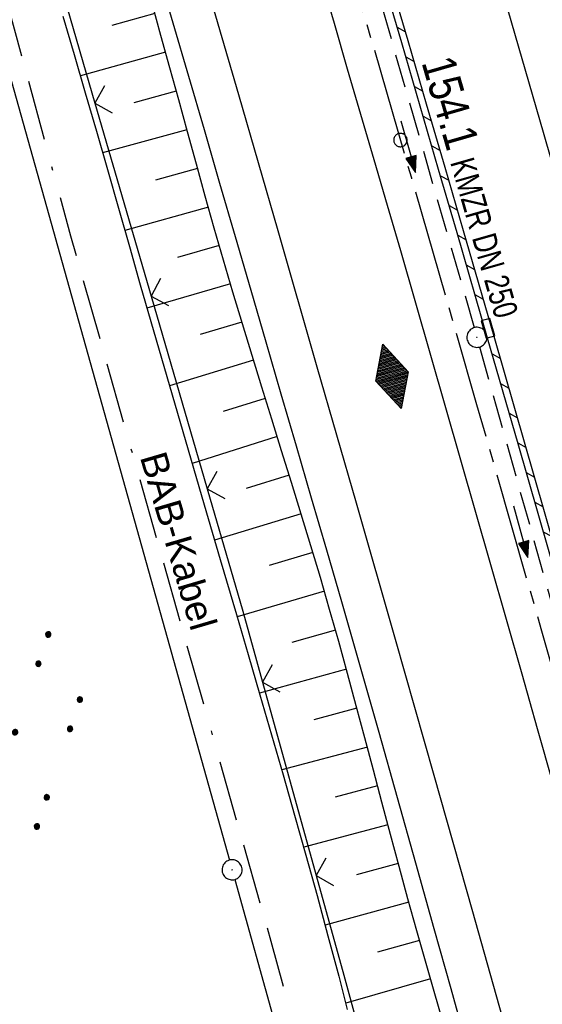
# Model space of a CAD drawing. Extents: x 510526 to 513920, y 467229 to 478797.
# Tile 94 of 256: x 510986 to 511025, y 471309 to 471383. Entities that reach past the tile are written whole.
import ezdxf
from ezdxf.enums import TextEntityAlignment as Align

# ---------------------------------------------------------------- set-up
doc = ezdxf.new("R2010")
doc.units = 0
doc.header["$LTSCALE"] = 10
doc.header["$MEASUREMENT"] = 0
for name, pattern in [('ACAD_ISO16W100', [73, 15, -6.5, 15, -6.5, 15, -7, 1, -7]), ('ACHSE', [5.5, 4, -0.5, 0.5, -0.5]), ('LT00', [0]), ('STRICHLINIE2', [0.375, 0.25, -0.125])]:
    doc.linetypes.add(name, pattern=pattern)
doc.layers.get('0').update_dxf_attribs({"linetype": 'LT00'})
for name, color, linetype in [('-AX-020', 250, 'ACHSE'), ('-Halt-Pfeil', 4, 'LT00'), ('-Haltung', 182, 'STRICHLINIE2'), ('-Haltungsbeschriftung', 182, 'LT00'), ('-HTP-20W', 11, 'LT00'), ('-ST-20-1', 250, 'LT00'), ('BAB-KABEL', 220, 'ACAD_ISO16W100'), ('BAB-KABEL_TEXT', 221, 'Continuous'), ('DFK_AB_L', 21, 'LT00'), ('DFK_AB_P', 7, 'LT00'), ('DFK_NUTZUNG', 250, 'LT00'), ('V95_AFBR_BAB', 250, 'LT00'), ('V95_BOESCH', 250, 'LT00'), ('V95_BORDRINNE', 182, 'LT00'), ('V95_BOSCHUNG', 250, 'LT00'), ('V95_KA_PRUF', 182, 'LT00'), ('V95_LD_MARK', 250, 'LT00'), ('V95_RINNE', 182, 'LT00'), ('V95_SINKK', 182, 'LT00'), ('V95_ZAUN', 40, 'LT00')]:
    doc.layers.add(name, color=color, linetype=linetype)
doc.styles.add('Beschrift', font='ARIAL.TTF')
doc.styles.add('Haltungsbeschriftung', font='ARIAL.TTF', dxfattribs={"width": 0.75})

# ---------------------------------------------------------------- blocks, each defined once
blk = doc.blocks.new('SYMB0003')
at = {"color": 0, "linetype": 'ByBlock'}
for p, q in [((-0.015712, 0), (0.010166, 0.012015)), ((0, -0.021257), (-0.015712, 0)), ((0.010166, 0.012015), (0, -0.021257))]:
    blk.add_line(p, q, dxfattribs=at)
for points in [[(-0.031395, 0.499013), (-0.093691, 0.491144), (-0.154509, 0.475528), (-0.21289, 0.452414), (-0.267913, 0.422164), (-0.318712, 0.385257), (-0.364484, 0.342274), (-0.404509, 0.293893), (-0.438154, 0.240877), (-0.464888, 0.184062), (-0.484292, 0.124345), (-0.496058, 0.062667), (-0.5, 0)], [(0.5, 0), (0.496057, 0.062667), (0.484292, 0.124345), (0.464888, 0.184062), (0.438153, 0.240877), (0.404509, 0.293893), (0.364484, 0.342274), (0.318712, 0.385257), (0.267913, 0.422164), (0.21289, 0.452414), (0.154509, 0.475528), (0.093691, 0.491144), (0.031395, 0.499013), (-0.031395, 0.499013)], [(-0.5, 0), (-0.496058, -0.062667), (-0.484292, -0.124345), (-0.464888, -0.184062), (-0.438154, -0.240877), (-0.404509, -0.293893), (-0.364485, -0.342274), (-0.318712, -0.385257), (-0.267914, -0.422164), (-0.21289, -0.452414), (-0.154509, -0.475529), (-0.093691, -0.491144), (-0.031395, -0.499014), (0.031395, -0.499014)], [(0.031395, -0.499014), (0.093691, -0.491144), (0.154509, -0.475529), (0.21289, -0.452414), (0.267914, -0.422164), (0.318712, -0.385257), (0.364485, -0.342274), (0.404509, -0.293893), (0.438154, -0.240877), (0.464889, -0.184062), (0.484292, -0.124345), (0.496058, -0.062667), (0.5, 0)]]:
    blk.add_lwpolyline(points, dxfattribs=at)
blk = doc.blocks.new('SYMB0002')
at = {"color": 0, "linetype": 'ByBlock'}
for points in [[(-0.031395, 0.499013), (-0.093691, 0.491144), (-0.154509, 0.475528), (-0.21289, 0.452414), (-0.267913, 0.422164), (-0.318712, 0.385257), (-0.364484, 0.342274), (-0.404509, 0.293893), (-0.438154, 0.240877), (-0.464888, 0.184062), (-0.484292, 0.124345), (-0.496058, 0.062667), (-0.5, 0)], [(-0.5, 0), (-0.496058, -0.062667), (-0.484292, -0.124345), (-0.464888, -0.184062), (-0.438154, -0.240877), (-0.404509, -0.293893), (-0.364485, -0.342274), (-0.318712, -0.385257), (-0.267914, -0.422164), (-0.21289, -0.452414), (-0.154509, -0.475529), (-0.093691, -0.491144), (-0.031395, -0.499014), (0.031395, -0.499014)], [(0.5, 0), (0.496057, 0.062667), (0.484292, 0.124345), (0.464888, 0.184062), (0.438153, 0.240877), (0.404509, 0.293893), (0.364484, 0.342274), (0.318712, 0.385257), (0.267913, 0.422164), (0.21289, 0.452414), (0.154509, 0.475528), (0.093691, 0.491144), (0.031395, 0.499013), (-0.031395, 0.499013)], [(0.031395, -0.499014), (0.093691, -0.491144), (0.154509, -0.475529), (0.21289, -0.452414), (0.267914, -0.422164), (0.318712, -0.385257), (0.364485, -0.342274), (0.404509, -0.293893), (0.438154, -0.240877), (0.464889, -0.184062), (0.484292, -0.124345), (0.496058, -0.062667), (0.5, 0)]]:
    blk.add_lwpolyline(points, dxfattribs=at)
blk = doc.blocks.new('SYMB0652')
at = {"color": 0, "linetype": 'ByBlock'}
blk.add_lwpolyline([(-0.15, -0.075), (0.15, -0.075), (0.15, 0.075), (-0.15, 0.075), (-0.15, -0.075)], dxfattribs=at)
blk = doc.blocks.new('SYMB0024')
at = {"color": 0, "linetype": 'ByBlock'}
for p, q in [((-0.5, 0.5), (0, 0)), ((0, 0), (0.5, 0.5))]:
    blk.add_line(p, q, dxfattribs=at)
blk = doc.blocks.new('SYMB7110')
at = {"color": 0, "linetype": 'ByBlock'}
for p, q in [((-0.515, 0.392919), (-0.515, 0.367081)), ((-0.51, 0.362895), (-0.51, 0.397105)), ((-0.505, 0.399164), (-0.505, 0.360836)), ((-0.5, 0.360204), (-0.5, 0.399796)), ((-0.495, 0.399164), (-0.495, 0.360836)), ((-0.49, 0.362895), (-0.49, 0.397105)), ((-0.485, 0.392919), (-0.485, 0.367081)), ((-0.48, 0.379874), (-0.48, 0.380145)), ((-0.285, 0.392919), (-0.285, 0.367081)), ((-0.28, 0.362895), (-0.28, 0.397105)), ((-0.275, 0.399164), (-0.275, 0.360836)), ((-0.27, 0.360204), (-0.27, 0.399796)), ((-0.265, 0.399164), (-0.265, 0.360836)), ((-0.26, 0.362895), (-0.26, 0.397105)), ((-0.255, 0.392919), (-0.255, 0.367081)), ((-0.25, 0.379874), (-0.25, 0.380146)), ((0.255, 0.392919), (0.255, 0.367081)), ((0.26, 0.362895), (0.26, 0.397105)), ((0.265, 0.399164), (0.265, 0.360836)), ((0.27, 0.360204), (0.27, 0.399796)), ((0.275, 0.399164), (0.275, 0.360836)), ((0.28, 0.362895), (0.28, 0.397105)), ((0.285, 0.392919), (0.285, 0.367081)), ((0.29, 0.379874), (0.29, 0.380145)), ((0.485, 0.392919), (0.485, 0.367081)), ((0.49, 0.362895), (0.49, 0.397105)), ((0.495, 0.399164), (0.495, 0.360836)), ((0.5, 0.360204), (0.5, 0.399796)), ((0.505, 0.399164), (0.505, 0.360836)), ((0.51, 0.362895), (0.51, 0.397105)), ((0.515, 0.392919), (0.515, 0.367081)), ((0.52, 0.379874), (0.52, 0.380146)), ((-0.9, 0.012919), (-0.9, -0.012919)), ((-0.895, -0.017106), (-0.895, 0.017105)), ((-0.89, 0.019164), (-0.89, -0.019164)), ((-0.885, -0.019797), (-0.885, 0.019796)), ((-0.88, 0.019164), (-0.88, -0.019164)), ((-0.875, -0.017106), (-0.875, 0.017105)), ((-0.87, 0.012919), (-0.87, -0.012919)), ((-0.865, -0.000126), (-0.865, 0.000145)), ((-0.67, 0.012919), (-0.67, -0.012919)), ((-0.665, -0.017106), (-0.665, 0.017105)), ((-0.66, 0.019164), (-0.66, -0.019164)), ((-0.655, -0.019797), (-0.655, 0.019796)), ((-0.65, 0.019164), (-0.65, -0.019164)), ((-0.645, -0.017106), (-0.645, 0.017105)), ((-0.64, 0.012919), (-0.64, -0.012919)), ((-0.635, -0.000126), (-0.635, 0.000145)), ((-0.13, 0.012919), (-0.13, -0.012919)), ((-0.125, -0.017105), (-0.125, 0.017105)), ((-0.12, 0.019164), (-0.12, -0.019164)), ((-0.115, -0.019796), (-0.115, 0.019796)), ((-0.11, 0.019164), (-0.11, -0.019164)), ((-0.105, -0.017105), (-0.105, 0.017105)), ((-0.1, 0.012919), (-0.1, -0.012919)), ((-0.095, -0.000126), (-0.095, 0.000146)), ((0.1, 0.012919), (0.1, -0.012919)), ((0.105, -0.017105), (0.105, 0.017105)), ((0.11, 0.019164), (0.11, -0.019164)), ((0.115, -0.019796), (0.115, 0.019796)), ((0.12, 0.019164), (0.12, -0.019164)), ((0.125, -0.017105), (0.125, 0.017105)), ((0.13, 0.012919), (0.13, -0.012919)), ((0.135, -0.000126), (0.135, 0.000146)), ((0.64, 0.012919), (0.64, -0.012919)), ((0.645, -0.017105), (0.645, 0.017105)), ((0.65, 0.019164), (0.65, -0.019164)), ((0.655, -0.019796), (0.655, 0.019796)), ((0.66, 0.019164), (0.66, -0.019164)), ((0.665, -0.017105), (0.665, 0.017105)), ((0.67, 0.012919), (0.67, -0.012919)), ((0.675, -0.000126), (0.675, 0.000146)), ((0.87, 0.012919), (0.87, -0.012919)), ((0.875, -0.017105), (0.875, 0.017105)), ((0.88, 0.019164), (0.88, -0.019164)), ((0.885, -0.019796), (0.885, 0.019796)), ((0.89, 0.019164), (0.89, -0.019164)), ((0.895, -0.017105), (0.895, 0.017105)), ((0.9, 0.012919), (0.9, -0.012919)), ((0.905, -0.000126), (0.905, 0.000146)), ((-0.515, -0.367081), (-0.515, -0.392919)), ((-0.51, -0.397105), (-0.51, -0.362895)), ((-0.505, -0.360836), (-0.505, -0.399164)), ((-0.5, -0.399796), (-0.5, -0.360204)), ((-0.495, -0.360836), (-0.495, -0.399164)), ((-0.49, -0.397106), (-0.49, -0.362895)), ((-0.485, -0.367081), (-0.485, -0.392919)), ((-0.285, -0.367081), (-0.285, -0.392919)), ((-0.28, -0.397105), (-0.28, -0.362895)), ((-0.275, -0.360836), (-0.275, -0.399164)), ((-0.27, -0.399796), (-0.27, -0.360204)), ((-0.265, -0.360836), (-0.265, -0.399164)), ((-0.26, -0.397105), (-0.26, -0.362895)), ((-0.255, -0.367081), (-0.255, -0.392919)), ((0.255, -0.367081), (0.255, -0.392919)), ((0.26, -0.397105), (0.26, -0.362895)), ((0.265, -0.360836), (0.265, -0.399164)), ((0.27, -0.399796), (0.27, -0.360204)), ((0.275, -0.360836), (0.275, -0.399164)), ((0.28, -0.397105), (0.28, -0.362895)), ((0.285, -0.367081), (0.285, -0.392919)), ((0.485, -0.367081), (0.485, -0.392919)), ((0.49, -0.397105), (0.49, -0.362895)), ((0.495, -0.360836), (0.495, -0.399164)), ((0.5, -0.399796), (0.5, -0.360204)), ((0.505, -0.360836), (0.505, -0.399164)), ((0.51, -0.397105), (0.51, -0.362895)), ((0.515, -0.367081), (0.515, -0.392919)), ((-0.48, -0.380126), (-0.48, -0.379855)), ((-0.25, -0.380126), (-0.25, -0.379855)), ((0.29, -0.380126), (0.29, -0.379855)), ((0.52, -0.380126), (0.52, -0.379855))]:
    blk.add_line(p, q, dxfattribs=at)
for points in [[(-0.48, 0.38), (-0.481981, 0.388678), (-0.48753, 0.395637), (-0.49555, 0.399499), (-0.50445, 0.399499), (-0.51247, 0.395637), (-0.518019, 0.388678), (-0.52, 0.38), (-0.518019, 0.371322), (-0.51247, 0.364363), (-0.50445, 0.360501), (-0.49555, 0.360501), (-0.48753, 0.364363), (-0.481981, 0.371322), (-0.48, 0.38)], [(-0.25, 0.38), (-0.251981, 0.388678), (-0.25753, 0.395637), (-0.26555, 0.399499), (-0.27445, 0.399499), (-0.28247, 0.395637), (-0.288019, 0.388678), (-0.29, 0.38), (-0.288019, 0.371322), (-0.28247, 0.364363), (-0.27445, 0.360501), (-0.26555, 0.360501), (-0.25753, 0.364363), (-0.251981, 0.371322), (-0.25, 0.38)], [(0.29, 0.38), (0.288019, 0.388678), (0.28247, 0.395637), (0.27445, 0.399499), (0.26555, 0.399499), (0.25753, 0.395637), (0.251981, 0.388678), (0.25, 0.38), (0.251981, 0.371322), (0.25753, 0.364363), (0.26555, 0.360501), (0.27445, 0.360501), (0.28247, 0.364363), (0.288019, 0.371322), (0.29, 0.38)], [(0.52, 0.38), (0.518019, 0.388678), (0.51247, 0.395637), (0.50445, 0.399499), (0.495549, 0.399499), (0.48753, 0.395637), (0.481981, 0.388678), (0.48, 0.38), (0.481981, 0.371322), (0.48753, 0.364363), (0.495549, 0.360501), (0.50445, 0.360501), (0.51247, 0.364363), (0.518019, 0.371322), (0.52, 0.38)], [(-0.865, 0), (-0.866981, 0.008678), (-0.87253, 0.015637), (-0.88055, 0.019498), (-0.88945, 0.019498), (-0.89747, 0.015637), (-0.903019, 0.008678), (-0.905, 0)], [(-0.905, 0), (-0.903019, -0.008678), (-0.89747, -0.015637), (-0.88945, -0.019499), (-0.88055, -0.019499), (-0.87253, -0.015637), (-0.866981, -0.008678), (-0.865, 0)], [(-0.635, 0), (-0.636981, 0.008678), (-0.64253, 0.015637), (-0.65055, 0.019498), (-0.65945, 0.019498), (-0.66747, 0.015637), (-0.673019, 0.008678), (-0.675, 0)], [(-0.675, 0), (-0.673019, -0.008678), (-0.66747, -0.015637), (-0.65945, -0.019499), (-0.65055, -0.019499), (-0.64253, -0.015637), (-0.636981, -0.008678), (-0.635, 0)], [(-0.095, 0), (-0.096981, 0.008678), (-0.10253, 0.015637), (-0.11055, 0.019499), (-0.11945, 0.019499), (-0.12747, 0.015637), (-0.133019, 0.008678), (-0.135, 0)], [(-0.135, 0), (-0.133019, -0.008678), (-0.12747, -0.015637), (-0.11945, -0.019499), (-0.11055, -0.019499), (-0.10253, -0.015637), (-0.096981, -0.008678), (-0.095, 0)], [(0.135, 0), (0.133019, 0.008678), (0.12747, 0.015637), (0.11945, 0.019499), (0.11055, 0.019499), (0.10253, 0.015637), (0.096981, 0.008678), (0.095, 0)], [(0.095, 0), (0.096981, -0.008678), (0.10253, -0.015637), (0.11055, -0.019499), (0.11945, -0.019499), (0.12747, -0.015637), (0.133019, -0.008678), (0.135, 0)], [(0.675, 0), (0.673019, 0.008678), (0.66747, 0.015637), (0.65945, 0.019499), (0.65055, 0.019499), (0.64253, 0.015637), (0.636981, 0.008678), (0.635, 0)], [(0.635, 0), (0.636981, -0.008678), (0.64253, -0.015637), (0.65055, -0.019499), (0.65945, -0.019499), (0.66747, -0.015637), (0.673019, -0.008678), (0.675, 0)], [(0.905, 0), (0.903019, 0.008678), (0.89747, 0.015637), (0.88945, 0.019499), (0.88055, 0.019499), (0.87253, 0.015637), (0.866981, 0.008678), (0.865, 0)], [(0.865, 0), (0.866981, -0.008678), (0.87253, -0.015637), (0.88055, -0.019499), (0.88945, -0.019499), (0.89747, -0.015637), (0.903019, -0.008678), (0.905, 0)], [(-0.48, -0.38), (-0.481981, -0.371322), (-0.48753, -0.364363), (-0.49555, -0.360501), (-0.50445, -0.360501), (-0.51247, -0.364363), (-0.518019, -0.371322), (-0.52, -0.38), (-0.518019, -0.388678), (-0.51247, -0.395637), (-0.50445, -0.399499), (-0.49555, -0.399499), (-0.48753, -0.395637), (-0.481981, -0.388678), (-0.48, -0.38)], [(-0.25, -0.38), (-0.251981, -0.371322), (-0.25753, -0.364363), (-0.26555, -0.360501), (-0.27445, -0.360501), (-0.28247, -0.364363), (-0.288019, -0.371322), (-0.29, -0.38), (-0.288019, -0.388678), (-0.28247, -0.395637), (-0.27445, -0.399499), (-0.26555, -0.399499), (-0.25753, -0.395637), (-0.251981, -0.388678), (-0.25, -0.38)], [(0.29, -0.38), (0.288019, -0.371322), (0.28247, -0.364363), (0.27445, -0.360501), (0.26555, -0.360501), (0.25753, -0.364363), (0.251981, -0.371322), (0.25, -0.38), (0.251981, -0.388678), (0.25753, -0.395637), (0.26555, -0.399499), (0.27445, -0.399499), (0.28247, -0.395637), (0.288019, -0.388678), (0.29, -0.38)], [(0.52, -0.38), (0.518019, -0.371322), (0.51247, -0.364363), (0.50445, -0.360501), (0.495549, -0.360501), (0.48753, -0.364363), (0.481981, -0.371322), (0.48, -0.38), (0.481981, -0.388678), (0.48753, -0.395637), (0.495549, -0.399499), (0.50445, -0.399499), (0.51247, -0.395637), (0.518019, -0.388678), (0.52, -0.38)]]:
    blk.add_lwpolyline(points, dxfattribs=at)
blk = doc.blocks.new('SYMB0071')
at = {"color": 0, "linetype": 'ByBlock'}
for p, q in [((-0.5, 0), (0, 0.25)), ((-0.2, -0.15), (-0.2, 0.15)), ((-0.18, -0.16), (-0.18, 0.16)), ((-0.16, -0.17), (-0.16, 0.17)), ((-0.14, -0.18), (-0.14, 0.18)), ((-0.12, -0.19), (-0.12, 0.19)), ((-0.1, -0.2), (-0.1, 0.2)), ((-0.08, -0.21), (-0.08, 0.21)), ((-0.06, -0.22), (-0.06, 0.22)), ((-0.04, -0.23), (-0.04, 0.23)), ((-0.02, -0.24), (-0.02, 0.24)), ((0, 0.25), (0.5, 0)), ((0, -0.25), (0, 0.25)), ((0.02, -0.24), (0.02, 0.24)), ((0.04, -0.23), (0.04, 0.23)), ((0.06, -0.22), (0.06, 0.22)), ((0.08, -0.21), (0.08, 0.21)), ((0.1, -0.2), (0.1, 0.2)), ((0.12, -0.19), (0.12, 0.19)), ((0.14, -0.18), (0.14, 0.18)), ((0.16, -0.17), (0.16, 0.17)), ((0.18, -0.16), (0.18, 0.16)), ((0.2, -0.15), (0.2, 0.15)), ((0, -0.25), (-0.5, 0)), ((-0.5, 0), (-0.5, 0)), ((-0.48, -0.01), (-0.48, 0.01)), ((-0.46, -0.02), (-0.46, 0.02)), ((-0.44, -0.03), (-0.44, 0.03)), ((-0.42, -0.04), (-0.42, 0.04)), ((-0.4, -0.05), (-0.4, 0.05)), ((-0.38, -0.06), (-0.38, 0.06)), ((-0.36, -0.07), (-0.36, 0.07)), ((-0.34, -0.08), (-0.34, 0.08)), ((-0.32, -0.09), (-0.32, 0.09)), ((-0.3, -0.1), (-0.3, 0.1)), ((-0.28, -0.11), (-0.28, 0.11)), ((-0.26, -0.12), (-0.26, 0.12)), ((-0.24, -0.13), (-0.24, 0.13)), ((-0.22, -0.14), (-0.22, 0.14)), ((0.5, 0), (0, -0.25)), ((0.22, -0.14), (0.22, 0.14)), ((0.24, -0.13), (0.24, 0.13)), ((0.26, -0.12), (0.26, 0.12)), ((0.28, -0.11), (0.28, 0.11)), ((0.3, -0.1), (0.3, 0.1)), ((0.32, -0.09), (0.32, 0.09)), ((0.34, -0.08), (0.34, 0.08)), ((0.36, -0.07), (0.36, 0.07)), ((0.38, -0.06), (0.38, 0.06)), ((0.4, -0.05), (0.4, 0.05)), ((0.42, -0.04), (0.42, 0.04)), ((0.44, -0.03), (0.44, 0.03)), ((0.46, -0.02), (0.46, 0.02)), ((0.48, -0.01), (0.48, 0.01))]:
    blk.add_line(p, q, dxfattribs=at)
blk = doc.blocks.new('SYMB0070')
at = {"color": 0, "linetype": 'ByBlock'}
for p, q in [((-0.5, 0), (0.2, 0)), ((0.5, 0), (0.2, 0.1)), ((0.2, 0.1), (0.2, 0)), ((0.468, 0), (0.21, 0.086)), ((0.21, 0.086), (0.21, -0.086)), ((0.21, -0.086), (0.468, 0)), ((0.22, -0.072), (0.437, 0)), ((0.23, -0.058), (0.405, 0)), ((0.24, -0.045), (0.374, 0)), ((0.342, 0), (0.25, 0.031)), ((0.25, 0.031), (0.25, -0.031)), ((0.25, -0.031), (0.342, 0)), ((0.26, -0.017), (0.31, 0)), ((0.27, -0.003), (0.279, 0))]:
    blk.add_line(p, q, dxfattribs=at)
for points in [[(0.2, 0), (0.2, -0.1), (0.5, 0)], [(0.437, 0), (0.22, 0.072), (0.22, -0.072)], [(0.405, 0), (0.23, 0.058), (0.23, -0.058)], [(0.374, 0), (0.24, 0.045), (0.24, -0.045)], [(0.31, 0), (0.26, 0.017), (0.26, -0.017)], [(0.279, 0), (0.27, 0.003), (0.27, -0.003)]]:
    blk.add_lwpolyline(points, dxfattribs=at)

msp = doc.modelspace()

# ---------------------------------------------------------------- hatches: boundary and pattern name
at = {"layer": 'V95_BORDRINNE'}
h = msp.add_hatch(dxfattribs=at)
h.set_pattern_fill('ANSI31', color=256, scale=13, angle=285.8974743, style=0)
h.paths.add_polyline_path([(511003.019, 471421.987), (511001.909, 471425.829), (511000.801, 471429.649), (511000.32, 471429.509), (511001.428, 471425.69), (511002.539, 471421.848), (511003.417, 471418.805), (511003.897, 471418.943)])
h.paths.add_polyline_path([(511004.271, 471417.646), (511003.791, 471417.507), (511004.754, 471414.163), (511006.103, 471409.478), (511007.453, 471404.793), (511008.805, 471400.108), (511010.159, 471395.424), (511011.516, 471390.741), (511011.775, 471389.849), (511012.255, 471389.989), (511011.996, 471390.881), (511010.639, 471395.563), (511009.285, 471400.247), (511007.934, 471404.931), (511006.584, 471409.616), (511005.235, 471414.301)])
h.paths.add_polyline_path([(511012.632, 471388.692), (511012.152, 471388.552), (511012.89, 471386.013), (511014.267, 471381.285), (511015.645, 471376.557), (511017.022, 471371.829), (511018.396, 471367.101), (511020.295, 471360.542), (511020.776, 471360.679), (511018.876, 471367.24), (511017.502, 471371.969), (511016.125, 471376.697), (511014.747, 471381.425), (511013.37, 471386.152)])
h = msp.add_hatch(dxfattribs=at)
h.set_pattern_fill('ANSI31', color=256, scale=13, angle=285.8974743, style=0)
h.paths.add_polyline_path([(511025.695, 471343.574), (511023.432, 471351.466), (511021.16, 471359.355), (511021.151, 471359.383), (511020.671, 471359.245), (511022.952, 471351.328), (511025.214, 471343.437), (511028.437, 471332.129), (511028.918, 471332.265)])
h.paths.add_polyline_path([(511037.46, 471301.92), (511036.977, 471301.792), (511038.481, 471296.401), (511039.751, 471291.84), (511041.018, 471287.279), (511042.281, 471282.716), (511043.54, 471278.152), (511044.803, 471273.551), (511045.286, 471273.682), (511045.275, 471273.719), (511044.022, 471278.285), (511042.763, 471282.849), (511041.5, 471287.412), (511040.233, 471291.974), (511038.963, 471296.535)])

# ---------------------------------------------------------------- linework, layer by layer
at = {"layer": '-AX-020', "ltscale": 0.2, "flags": 128}
msp.add_lwpolyline([(513881.716, 478796.972), (513877.87, 478787.354), (513870.367, 478768.801), (513862.788, 478750.278), (513855.137, 478731.786), (513847.411, 478713.324), (513839.611, 478694.893), (513831.738, 478676.494), (513823.791, 478658.127), (513815.771, 478639.791), (513807.678, 478621.487), (513799.512, 478603.216), (513791.272, 478584.978), (513782.96, 478566.773), (513774.576, 478548.601), (513766.118, 478530.463), (513757.588, 478512.359), (513748.986, 478494.289), (513740.312, 478476.254), (513731.565, 478458.253), (513722.747, 478440.287), (513713.857, 478422.357), (513704.896, 478404.463), (513695.863, 478386.605), (513686.758, 478368.782), (513677.583, 478350.997), (513668.336, 478333.248), (513659.019, 478315.536), (513649.63, 478297.862), (513640.172, 478280.225), (513630.643, 478262.626), (513621.043, 478245.066), (513611.374, 478227.544), (513601.634, 478210.061), (513591.825, 478192.617), (513586.745, 478183.647), (513576.83, 478166.262), (513566.848, 478148.917), (513556.8, 478131.609), (513546.688, 478114.338), (513536.514, 478097.104), (513526.28, 478079.906), (513515.988, 478062.743), (513505.638, 478045.613), (513495.234, 478028.517), (513484.778, 478011.453), (513474.27, 477994.421), (513463.712, 477977.419), (513453.108, 477960.447), (513442.457, 477943.503), (513431.762, 477926.587), (513421.026, 477909.698), (513410.248, 477892.835), (513399.432, 477875.997), (513388.579, 477859.182), (513377.691, 477842.39), (513366.769, 477825.62), (513355.815, 477808.871), (513344.831, 477792.142), (513333.819, 477775.431), (513322.78, 477758.738), (513311.715, 477742.062), (513300.628, 477725.401), (513289.519, 477708.754), (513278.389, 477692.121), (513267.242, 477675.5), (513256.078, 477658.891), (513244.899, 477642.291), (513233.706, 477625.7), (513222.502, 477609.117), (513211.288, 477592.542), (513200.066, 477575.971), (513188.837, 477559.405), (513177.603, 477542.843), (513166.366, 477526.282), (513154.797, 477509.239), (513142.496, 477491.114), (513130.197, 477472.988), (513117.902, 477454.859), (513105.613, 477436.726), (513093.333, 477418.587), (513081.064, 477400.44), (513068.808, 477382.285), (513056.567, 477364.119), (513044.344, 477345.942), (513032.141, 477327.752), (513019.958, 477309.547), (513007.8, 477291.325), (512995.668, 477273.087), (512983.565, 477254.83), (512971.492, 477236.552), (512959.452, 477218.253), (512947.447, 477199.931), (512935.479, 477181.584), (512923.551, 477163.212), (512911.665, 477144.812), (512899.822, 477126.385), (512888.026, 477107.927), (512876.279, 477089.439), (512864.582, 477070.918), (512852.939, 477052.364), (512841.352, 477033.775), (512829.822, 477015.15), (512818.352, 476996.488), (512806.945, 476977.787), (512795.603, 476959.048), (512789.644, 476949.141), (512778.405, 476930.339), (512767.236, 476911.496), (512756.135, 476892.613), (512745.103, 476873.688), (512734.14, 476854.724), (512723.246, 476835.72), (512712.422, 476816.676), (512701.668, 476797.593), (512690.983, 476778.471), (512680.369, 476759.309), (512669.824, 476740.11), (512659.35, 476720.871), (512648.946, 476701.595), (512638.612, 476682.281), (512628.349, 476662.929), (512618.157, 476643.54), (512608.036, 476624.113), (512597.985, 476604.65), (512588.006, 476585.15), (512578.098, 476565.614), (512568.261, 476546.042), (512558.497, 476526.434), (512548.803, 476506.791), (512539.182, 476487.112), (512529.632, 476467.399), (512520.155, 476447.65), (512510.749, 476427.867), (512501.416, 476408.05), (512492.156, 476388.199), (512482.968, 476368.314), (512473.852, 476348.396), (512464.81, 476328.445), (512455.84, 476308.46), (512446.944, 476288.443), (512438.12, 476268.394), (512429.37, 476248.313), (512420.694, 476228.2), (512412.09, 476208.055), (512403.561, 476187.879), (512395.105, 476167.672), (512386.723, 476147.434), (512378.415, 476127.166), (512370.181, 476106.867), (512362.021, 476086.539), (512353.936, 476066.181), (512345.925, 476045.794), (512337.988, 476025.377), (512330.127, 476004.932), (512322.339, 475984.458), (512314.627, 475963.955), (512306.989, 475943.425), (512299.427, 475922.867), (512291.94, 475902.281), (512284.528, 475881.669), (512277.191, 475861.029), (512269.93, 475840.362), (512262.744, 475819.67), (512255.634, 475798.951), (512248.599, 475778.206), (512241.641, 475757.436), (512234.758, 475736.641), (512227.951, 475715.82), (512221.221, 475694.975), (512214.566, 475674.105), (512207.988, 475653.211), (512201.487, 475632.294), (512200.128, 475627.887), (512194.281, 475608.791), (512188.5, 475589.674), (512182.785, 475570.538), (512177.137, 475551.381), (512171.56, 475532.204), (512166.053, 475513.007), (512160.618, 475493.788), (512155.257, 475474.55), (512149.971, 475455.29), (512148.09, 475448.361), (512142.908, 475429.074), (512137.804, 475409.765), (512132.778, 475390.436), (512127.829, 475371.088), (512122.957, 475351.719), (512118.163, 475332.332), (512113.447, 475312.925), (512108.808, 475293.499), (512104.247, 475274.055), (512099.765, 475254.593), (512095.36, 475235.113), (512091.033, 475215.616), (512086.785, 475196.101), (512082.614, 475176.57), (512078.522, 475157.022), (512074.508, 475137.458), (512070.573, 475117.878), (512066.716, 475098.282), (512063.238, 475080.246), (512059.532, 475060.621), (512055.901, 475040.983), (512052.344, 475021.33), (512048.857, 475001.665), (512045.438, 474981.988), (512042.084, 474962.3), (512038.794, 474942.602), (512035.562, 474922.893), (512032.388, 474903.175), (512029.269, 474883.449), (512026.201, 474863.714), (512023.183, 474843.972), (512020.21, 474824.222), (512017.282, 474804.467), (512014.394, 474784.705), (512011.544, 474764.937), (512008.73, 474745.165), (512005.949, 474725.388), (512003.198, 474705.607), (512000.474, 474685.821), (511997.775, 474666.033), (511995.098, 474646.242), (511992.439, 474626.448), (511989.798, 474606.651), (511987.169, 474586.854), (511984.552, 474567.054), (511981.943, 474547.253), (511979.34, 474527.452), (511976.744, 474507.689), (511975.127, 474495.377), (511973.477, 474482.815), (511971.825, 474470.254), (511970.169, 474457.693), (511968.506, 474445.133), (511966.835, 474432.574), (511965.154, 474420.016), (511963.46, 474407.46), (511961.752, 474394.906), (511960.027, 474382.355), (511958.283, 474369.806), (511956.518, 474357.259), (511954.73, 474344.717), (511952.918, 474332.177), (511951.078, 474319.642), (511949.209, 474307.111), (511947.309, 474294.584), (511945.376, 474282.063), (511943.407, 474269.547), (511941.4, 474257.038), (511939.355, 474244.534), (511937.267, 474232.038), (511935.137, 474219.549), (511932.96, 474207.067), (511930.736, 474194.594), (511928.462, 474182.131), (511926.136, 474169.676), (511923.757, 474157.232), (511921.321, 474144.799), (511918.829, 474132.377), (511916.276, 474119.967), (511913.661, 474107.57), (511910.982, 474095.187), (511908.238, 474082.818), (511905.425, 474070.464), (511902.544, 474058.127), (511899.59, 474045.806), (511896.562, 474033.504), (511893.47, 474021.261), (511890.29, 474008.997), (511887.033, 473996.753), (511883.699, 473984.53), (511880.287, 473972.328), (511876.798, 473960.148), (511873.233, 473947.991), (511869.591, 473935.856), (511865.873, 473923.745), (511862.077, 473911.656), (511858.206, 473899.593), (511854.259, 473887.554), (511850.236, 473875.54), (511846.136, 473863.552), (511841.962, 473851.59), (511837.711, 473839.654), (511833.386, 473827.746), (511828.985, 473815.865), (511824.51, 473804.012), (511819.96, 473792.188), (511815.335, 473780.392), (511810.636, 473768.626), (511805.863, 473756.89), (511801.015, 473745.185), (511796.094, 473733.51), (511791.099, 473721.866), (511786.031, 473710.255), (511780.889, 473698.675), (511775.675, 473687.128), (511770.388, 473675.615), (511765.028, 473664.135), (511759.596, 473652.689), (511754.091, 473641.278), (511748.515, 473629.901), (511742.867, 473618.56), (511737.147, 473607.255), (511731.356, 473595.986), (511725.494, 473584.754), (511719.562, 473573.559), (511713.558, 473562.402), (511707.485, 473551.283), (511701.341, 473540.203), (511695.128, 473529.162), (511688.845, 473518.159), (511682.492, 473507.198), (511676.07, 473496.276), (511669.58, 473485.395), (511663.021, 473474.555), (511656.394, 473463.757), (511649.699, 473453.001), (511642.935, 473442.288), (511636.105, 473431.617), (511629.207, 473420.99), (511622.242, 473410.406), (511615.211, 473399.867), (511608.113, 473389.372), (511600.949, 473378.922), (511593.719, 473368.518), (511586.423, 473358.16), (511579.062, 473347.848), (511571.637, 473337.582), (511564.147, 473327.364), (511556.592, 473317.193), (511548.973, 473307.07), (511541.291, 473296.996), (511533.545, 473286.969), (511525.735, 473276.993), (511517.863, 473267.066), (511509.929, 473257.188), (511501.932, 473247.361), (511493.873, 473237.584), (511485.753, 473227.859), (511477.572, 473218.186), (511475.548, 473215.811), (511467.291, 473206.202), (511458.976, 473196.642), (511450.605, 473187.132), (511442.182, 473177.667), (511433.709, 473168.249), (511425.188, 473158.872), (511416.622, 473149.537), (511408.014, 473140.241), (511399.365, 473130.982), (511390.679, 473121.758), (511381.958, 473112.568), (511373.205, 473103.409), (511364.421, 473094.278), (511355.61, 473085.175), (511346.772, 473076.096), (511337.912, 473067.039), (511329.031, 473058.003), (511320.132, 473048.986), (511311.216, 473039.984), (511302.286, 473030.997), (511293.345, 473022.02), (511284.394, 473013.053), (511275.436, 473004.094), (511266.473, 472995.139), (511255.909, 472984.591), (511236.789, 472965.502), (511230.177, 472958.9), (511223.567, 472952.294), (511216.964, 472945.683), (511210.368, 472939.063), (511203.785, 472932.433), (511197.215, 472925.788), (511190.663, 472919.125), (511184.131, 472912.443), (511177.622, 472905.739), (511171.139, 472899.01), (511164.685, 472892.252), (511158.263, 472885.464), (511151.877, 472878.643), (511145.529, 472871.786), (511139.222, 472864.891), (511132.96, 472857.955), (511126.746, 472850.976), (511120.583, 472843.952), (511114.476, 472836.881), (511109.32, 472830.82), (511103.322, 472823.655), (511097.386, 472816.438), (511091.511, 472809.171), (511085.699, 472801.854), (511079.95, 472794.488), (511074.265, 472787.072), (511068.642, 472779.609), (511063.084, 472772.097), (511057.591, 472764.538), (511052.162, 472756.933), (511046.799, 472749.281), (511041.501, 472741.584), (511036.27, 472733.841), (511031.105, 472726.054), (511026.007, 472718.223), (511020.976, 472710.349), (511016.012, 472702.431), (511011.117, 472694.472), (511006.29, 472686.471), (511001.532, 472678.429), (510996.842, 472670.347), (510992.223, 472662.225), (510987.672, 472654.063), (510983.192, 472645.863), (510978.782, 472637.625), (510974.443, 472629.349), (510970.175, 472621.036), (510965.978, 472612.687), (510961.853, 472604.303), (510957.799, 472595.883), (510953.818, 472587.43), (510949.91, 472578.942), (510946.074, 472570.422), (510942.311, 472561.868), (510938.622, 472553.283), (510935.007, 472544.666), (510931.465, 472536.02), (510927.997, 472527.343), (510924.604, 472518.636), (510921.286, 472509.901), (510918.042, 472501.138), (510914.874, 472492.347), (510911.781, 472483.529), (510908.763, 472474.686), (510905.821, 472465.817), (510902.956, 472456.923), (510900.166, 472448.004), (510897.454, 472439.062), (510894.817, 472430.098), (510892.258, 472421.111), (510889.776, 472412.102), (510887.37, 472403.073), (510885.043, 472394.023), (510882.792, 472384.954), (510880.62, 472375.866), (510878.525, 472366.759), (510876.509, 472357.635), (510874.57, 472348.494), (510872.71, 472339.337), (510870.929, 472330.164), (510869.226, 472320.976), (510867.602, 472311.774), (510866.056, 472302.558), (510864.59, 472293.33), (510863.202, 472284.089), (510861.894, 472274.837), (510860.665, 472265.574), (510859.516, 472256.301), (510858.445, 472247.018), (510857.455, 472237.726), (510856.544, 472228.427), (510855.712, 472219.119), (510854.96, 472209.806), (510854.288, 472200.485), (510853.696, 472191.159), (510853.184, 472181.829), (510852.752, 472172.495), (510852.399, 472163.157), (510852.127, 472153.817), (510851.934, 472144.475), (510851.822, 472135.131), (510851.789, 472125.787), (510851.836, 472116.443), (510851.964, 472107.1), (510852.009, 472104.711), (510852.237, 472095.37), (510852.543, 472086.03), (510852.927, 472076.694), (510853.387, 472067.361), (510853.922, 472058.032), (510854.53, 472048.707), (510855.21, 472039.388), (510855.961, 472030.074), (510856.782, 472020.766), (510857.671, 472011.464), (510858.627, 472002.169), (510859.649, 471992.88), (510860.734, 471983.599), (510861.883, 471974.326), (510863.094, 471965.06), (510864.364, 471955.802), (510865.694, 471946.554), (510867.082, 471937.313), (510868.525, 471928.081), (510870.024, 471918.857), (510871.577, 471909.643), (510873.182, 471900.438), (510874.839, 471891.241), (510876.545, 471882.054), (510878.3, 471872.876), (510880.102, 471863.708), (510881.95, 471854.548), (510883.842, 471845.397), (510885.778, 471836.255), (510887.756, 471827.123), (510889.775, 471817.999), (510891.834, 471808.885), (510893.93, 471799.779), (510896.064, 471790.681), (510898.233, 471781.592), (510900.437, 471772.511), (510902.673, 471763.439), (510904.942, 471754.374), (510907.241, 471745.317), (510909.57, 471736.267), (510911.926, 471727.225), (510914.31, 471718.19), (510916.719, 471709.161), (510919.152, 471700.139), (510921.608, 471691.124), (510924.087, 471682.114), (510926.585, 471673.11), (510929.104, 471664.112), (510931.64, 471655.118), (510934.193, 471646.129), (510936.762, 471637.145), (510939.345, 471628.165), (510941.941, 471619.188), (510944.55, 471610.216), (510947.169, 471601.246), (510949.797, 471592.279), (510952.434, 471583.314), (510955.078, 471574.352), (510957.727, 471565.391), (510960.382, 471556.431), (510963.039, 471547.473), (510967.703, 471531.767), (510970.248, 471523.199), (510975.26, 471506.323), (510980.27, 471489.445), (510985.273, 471472.566), (510990.267, 471455.684), (510995.248, 471438.798), (511000.214, 471421.908), (511005.162, 471405.012), (511010.087, 471388.11), (511014.988, 471371.201), (511019.861, 471354.283), (511024.703, 471337.357), (511029.511, 471320.421), (511034.281, 471303.475), (511039.011, 471286.517), (511043.698, 471269.547), (511048.338, 471252.564), (511052.928, 471235.568), (511057.465, 471218.557), (511061.945, 471201.532), (511066.367, 471184.491), (511070.726, 471167.434), (511075.019, 471150.36), (511079.243, 471133.269), (511083.395, 471116.16), (511086.572, 471102.843), (511090.589, 471085.702), (511094.527, 471068.543), (511098.388, 471051.366), (511102.17, 471034.172), (511105.875, 471016.961), (511109.501, 470999.734), (511113.048, 470982.489), (511116.518, 470965.23), (511119.908, 470947.954), (511123.221, 470930.663), (511126.454, 470913.357), (511129.609, 470896.037), (511132.686, 470878.703), (511135.683, 470861.354), (511138.602, 470843.993), (511141.441, 470826.619), (511144.202, 470809.231), (511146.884, 470791.831), (511149.487, 470774.42), (511152.01, 470756.996), (511154.454, 470739.562), (511156.819, 470722.116), (511159.105, 470704.66), (511161.311, 470687.193), (511163.438, 470669.717), (511165.485, 470652.232), (511165.638, 470650.897), (511167.873, 470631.022), (511170.027, 470611.138), (511172.103, 470591.246), (511174.098, 470571.346), (511176.014, 470551.438), (511177.851, 470531.523), (511179.526, 470512.546), (511180.884, 470496.345), (511182.163, 470480.137), (511183.363, 470463.922), (511184.482, 470447.702), (511185.522, 470431.478), (511186.482, 470415.247), (511187.362, 470399.013), (511188.162, 470382.774), (511188.882, 470366.532), (511189.522, 470350.286), (511190.082, 470334.037), (511190.563, 470317.786), (511190.963, 470301.532), (511191.284, 470285.277), (511191.524, 470269.02), (511191.684, 470252.763), (511191.765, 470236.505), (511191.765, 470220.247), (511191.686, 470203.988), (511191.526, 470187.731), (511191.287, 470171.474), (511191.243, 470169.007), (511190.912, 470152.752), (511190.504, 470136.499), (511190.023, 470120.247), (511189.472, 470103.998), (511188.854, 470087.752), (511188.173, 470071.508), (511187.432, 470055.266), (511186.634, 470039.027), (511185.783, 470022.791), (511184.882, 470006.558), (511183.935, 469990.327), (511182.944, 469974.099), (511181.913, 469957.873), (511180.846, 469941.65), (511179.745, 469925.429), (511178.614, 469909.21), (511177.457, 469892.993), (511176.276, 469876.777), (511175.075, 469860.563), (511173.858, 469844.35), (511172.627, 469828.139), (511171.386, 469811.927), (511170.138, 469795.717), (511168.847, 469778.991), (511030.959, 467993.348), (511029.419, 467973.407), (511027.883, 467953.466), (511026.353, 467933.525), (511024.832, 467913.582), (511023.323, 467893.64), (511021.828, 467873.695), (511020.353, 467853.75), (511018.898, 467833.804), (511017.467, 467813.855), (511016.063, 467793.903), (511014.69, 467773.951), (511013.35, 467753.995), (511012.046, 467734.038), (511010.782, 467714.078), (511009.56, 467694.116), (511008.383, 467674.151), (511007.254, 467654.183), (511006.177, 467634.211), (511005.154, 467614.237), (511004.188, 467594.261), (511003.284, 467574.281), (511002.442, 467554.299), (511001.667, 467534.314), (511000.962, 467514.327), (511000.329, 467494.336), (510999.772, 467474.345), (510999.556, 467465.709), (510999.112, 467445.714), (510998.747, 467425.717), (510998.463, 467405.719), (510998.259, 467385.719), (510998.135, 467365.72), (510998.091, 467345.72), (510998.127, 467325.72), (510998.243, 467305.721), (510998.439, 467285.721), (510998.715, 467265.723), (510999.071, 467245.726), (510999.432, 467229.156)], dxfattribs=at)
at = {"layer": '-Haltung'}
for p, q in [((511011.745, 471387.605), (511019.674, 471360.009)), ((511020.083, 471358.566), (511027.715, 471331.329))]:
    msp.add_line(p, q, dxfattribs=at)
at = {"layer": 'BAB-KABEL', "ltscale": 0.03, "flags": 128}
msp.add_lwpolyline([(513339.839, 477816.319), (513312.266, 477774.649), (513284.672, 477732.996), (513252.5, 477694.412), (513223.881, 477653.496), (513195.795, 477612.121), (513167.629, 477570.875), (513139.88, 477529.298), (513111.793, 477487.916), (513083.807, 477446.454), (513055.844, 477404.978), (513022.492, 477355.034), (513000.515, 477321.52), (512973.122, 477279.62), (512945.422, 477237.871), (512917.575, 477196.217), (512879.155, 477137.499), (512858.339, 477103.216), (512837.389, 477068.954), (512811.451, 477026.06), (512784.195, 476983.896), (512756.652, 476941.559), (512731.123, 476898.632), (512706.393, 476854.964), (512681.949, 476811.101), (512658.869, 476770.394), (512633.742, 476723.052), (512609.823, 476678.973), (512586.03, 476634.72), (512574.463, 476609.04), (512565.77, 476584.237), (512545.206, 476542.916), (512523.454, 476497.739), (512501.769, 476452.474), (512480.246, 476407.171), (512458.846, 476361.789), (512438.563, 476315.939), (512418.177, 476270.118), (512378.72, 476177.833), (512359.892, 476131.364), (512341.348, 476084.783), (512322.575, 476038.314), (512304.817, 475991.341), (512287.677, 475944.24), (512270.282, 475897.168), (512254.121, 475849.696), (512237.768, 475802.276), (512221.53, 475754.824), (512205.859, 475707.192), (512190.782, 475659.377), (512175.78, 475611.52), (512161.516, 475563.423), (512145.692, 475515.804), (512137.725, 475496.074), (512130.625, 475467.918), (512119.035, 475418.91), (512105.583, 475370.555), (512100.73, 475351.099), (512084.182, 475320.513), (512082.618, 475318.668), (512071.987, 475296.243), (512062.064, 475264.372), (512059.316, 475232.902), (512061.872, 475193.176), (512054.818, 475143.1), (512045.689, 475099.989), (512036.29, 475050.898), (512027.273, 475001.725), (512018.223, 474952.549), (512008.899, 474903.418), (512000.14, 474854.229), (511992.355, 474804.855), (511985.273, 474755.369), (511977.385, 474700.851), (511969.41, 474646.425), (511966.53, 474615.204), (511972.795, 474604.79), (511970.049, 474596.165), (511959.565, 474586.374), (511941.907, 474517.478), (511936.852, 474477.772), (511926.657, 474399.733), (511919.973, 474355.376), (511910.09, 474296.615), (511899.454, 474238.126), (511883.784, 474152.683), (511870.289, 474094.001), (511857.131, 474053.876), (511852.776, 474012.454), (511853.171, 473966.862), (511852.492, 473957.146), (511851.311, 473949.656), (511841.692, 473942.065), (511825.821, 473895.229), (511826.651, 473894.117), (511810.899, 473851.945), (511793.573, 473805.027), (511775.285, 473758.358), (511755.124, 473712.475), (511734.052, 473667.008), (511712.225, 473621.972), (511689.498, 473577.273), (511665.157, 473533.497), (511639.854, 473490.241), (511612.908, 473448.14), (511601.588, 473431.806), (511558.048, 473366.072), (511514.894, 473306.01), (511484.056, 473267.454), (511450.631, 473224.7), (511393.065, 473164.53), (511363.017, 473132.866), (511308.517, 473076.446), (511275.572, 473040.359), (511243.006, 473009.331), (511235.22, 472986.054), (511231.03, 472981.056), (511075.99, 472813.106), (511070.243, 472807.304), (511057.801, 472797.513), (511038.028, 472769.96), (511010.695, 472730.526), (510983.876, 472687.185), (510959.577, 472643.761), (510934.3, 472604.326), (510904.804, 472574.327), (510913.914, 472558.288), (510911.702, 472550.665), (510911.228, 472549.239), (510895.971, 472514.712), (510882.655, 472477.924), (510872.403, 472460.753), (510857.497, 472432.352), (510836.101, 472381.12), (510836.281, 472368.894), (510832.944, 472355.972), (510830.181, 472332.026), (510848.219, 472325.537), (510838.512, 472271.416), (510831.965, 472215.431), (510830.702, 472169.392), (510828.833, 472118.665), (510829.075, 472067.625), (510833.949, 472011.739), (510842.444, 471951.437), (510849.978, 471906.34), (510856.18, 471866.272), (510867.229, 471812.821), (510879.853, 471762.875), (510891.506, 471713.806), (510903.789, 471665.07), (510916.063, 471616.285), (510929.638, 471568.076), (510950.958, 471501.368), (510971.606, 471429.824), (510974.35, 471422.765), (510989.551, 471366.875), (511004.499, 471314.199), (511016.364, 471270.838), (511026.276, 471232.419), (511039.24, 471184.146), (511056.597, 471116.881), (511065.905, 471078.265), (511077.604, 471030.011), (511089.225, 470981.622), (511098.911, 470932.895), (511107.165, 470884.025), (511116.152, 470835.042), (511125.079, 470786.059), (511133.148, 470736.973), (511137.299, 470706.315), (511129.89, 470689.715), (511129.543, 470684.612), (511132.443, 470671.581), (511143.113, 470670.948), (511145.784, 470638.261), (511151.08, 470588.888), (511155.977, 470539.416), (511159.512, 470489.779), (511162.627, 470440.141), (511165.944, 470390.621), (511167.842, 470340.945), (511167.805, 470291.237), (511167.773, 470272.425), (511169.192, 470243.962), (511168.974, 470223.344), (511163.734, 470203.872), (511151.457, 470170.118), (511152.401, 470145.764), (511161.627, 470107.325), (511162.261, 470078.654), (511157.084, 470021.39), (511153.973, 469975.779), (511150.229, 469924.108), (511146.614, 469878.373), (511141.044, 469826.728), (511133.852, 469745.039), (511131.815, 469700.017), (511128.932, 469655.166), (511125.194, 469595.287), (511130.663, 469554.69), (511130.405, 469544.669), (511121.691, 469477.401)], dxfattribs=at)
at = {"layer": 'DFK_AB_L'}
for p, q in [((510976.043, 471410.888), (511001.408, 471320.242)), ((511001.811, 471318.797), (511028.039, 471224.633))]:
    msp.add_line(p, q, dxfattribs=at)
at = {"layer": 'V95_AFBR_BAB'}
for points in [[(511019.208, 471306.126), (511017.956, 471310.624), (511016.702, 471315.122), (511015.335, 471320.006), (511013.961, 471324.888), (511012.581, 471329.768), (511011.192, 471334.646), (511009.793, 471339.521), (511008.672, 471343.402), (511007.546, 471347.282), (511006.417, 471351.16), (511005.285, 471355.039), (511004.154, 471358.917), (511003.024, 471362.795), (511001.864, 471366.787), (511000.705, 471370.78), (510999.546, 471374.772), (510998.385, 471378.764), (510997.22, 471382.755), (510996.049, 471386.745)], [(511008.235, 471386.139), (511009.217, 471382.743), (511010.205, 471379.348), (511011.196, 471375.955), (511012.188, 471372.562), (511013.179, 471369.168), (511014.167, 471365.774), (511015.296, 471361.87), (511016.42, 471357.964), (511017.538, 471354.057), (511018.654, 471350.149), (511019.769, 471346.24), (511020.884, 471342.332), (511022.052, 471338.242), (511023.221, 471334.153), (511024.388, 471330.063), (511025.553, 471325.973), (511026.714, 471321.881), (511027.869, 471317.788), (511028.933, 471313.996), (511029.991, 471310.203), (511031.047, 471306.408)]]:
    msp.add_lwpolyline(points, dxfattribs=at)
at = {"layer": 'V95_BOESCH'}
for points in [[(511017.347, 471308.187), (511016.686, 471310.442), (511016.033, 471312.699), (511015.391, 471314.96), (511014.727, 471317.356), (511014.075, 471319.756), (511013.433, 471322.158), (511012.795, 471324.562), (511012.16, 471326.966), (511011.524, 471329.37), (511010.882, 471331.773), (511010.232, 471334.173), (511009.57, 471336.569), (511008.892, 471338.961), (511008.198, 471341.34), (511007.489, 471343.714), (511006.768, 471346.085), (511006.038, 471348.453), (511005.303, 471350.82), (511004.565, 471353.186), (511003.83, 471355.553), (511003.1, 471357.921), (511002.378, 471360.292), (511001.668, 471362.666), (511000.971, 471365.052), (511000.286, 471367.441), (510999.612, 471369.834), (510998.946, 471372.229), (510998.284, 471374.625), (510997.626, 471377.022), (510996.967, 471379.419), (510996.306, 471381.816), (510995.639, 471384.21)], [(510988.979, 471383.281), (510989.824, 471380.417), (510990.658, 471377.55), (510991.485, 471374.68), (510992.307, 471371.81), (510993.125, 471368.939), (510993.944, 471366.067), (510994.764, 471363.196), (510995.944, 471359.091), (510997.132, 471354.988), (510998.326, 471350.886), (510999.525, 471346.785), (511000.727, 471342.685), (511001.93, 471338.585), (511002.808, 471335.592), (511003.684, 471332.599), (511004.555, 471329.604), (511005.42, 471326.607), (511006.276, 471323.608), (511007.12, 471320.605), (511007.952, 471317.6), (511008.767, 471314.59), (511009.565, 471311.575), (511010.209, 471309.085)]]:
    msp.add_lwpolyline(points, dxfattribs=at)
at = {"layer": 'V95_BOSCHUNG'}
for p, q in [((510995.845, 471383.474), (510992.649, 471382.577)), ((510996.65, 471380.572), (510990.292, 471378.811)), ((510997.448, 471377.669), (510994.286, 471376.804)), ((510998.243, 471374.776), (510991.951, 471373.056)), ((510999.038, 471371.895), (510995.908, 471371.028)), ((510999.841, 471369.016), (510993.602, 471367.264)), ((511000.657, 471366.141), (510997.543, 471365.255)), ((511001.487, 471363.281), (510995.261, 471361.463)), ((511002.337, 471360.428), (510999.217, 471359.493)), ((511003.205, 471357.579), (510996.939, 471355.656)), ((511004.087, 471354.724), (511000.933, 471353.744)), ((511004.975, 471351.87), (510998.622, 471349.873)), ((511005.87, 471348.995), (511002.666, 471347.999)), ((511006.758, 471346.117), (511000.302, 471344.135)), ((511007.636, 471343.225), (511004.388, 471342.252)), ((511008.496, 471340.327), (511001.978, 471338.421)), ((511009.333, 471337.411), (511006.073, 471336.493)), ((511010.143, 471334.499), (511003.649, 471332.718)), ((511010.931, 471331.593), (511007.708, 471330.72)), ((511011.706, 471328.683), (511005.314, 471326.976)), ((511012.473, 471325.783), (511009.306, 471324.937)), ((511013.24, 471322.883), (511006.953, 471321.204)), ((511014.011, 471319.995), (511010.885, 471319.149)), ((511014.794, 471317.11), (511008.55, 471315.397)), ((511015.593, 471314.242), (511012.461, 471313.359)), ((511016.413, 471311.38), (511010.09, 471309.551))]:
    msp.add_line(p, q, dxfattribs=at)
at = {"layer": 'V95_LD_MARK'}
for points in [[(511022.434, 471306.194), (511019.568, 471316.376), (511016.688, 471326.554), (511013.796, 471336.728), (511010.89, 471346.898), (511007.972, 471357.066), (511005.044, 471367.229), (511002.104, 471377.39), (510999.154, 471387.548), (510996.377, 471397.079), (510993.592, 471406.608), (510990.801, 471416.135), (510988.003, 471425.659), (510985.2, 471435.183), (510982.391, 471444.705), (510979.579, 471454.225), (510976.763, 471463.745), (510973.944, 471473.264), (510971.124, 471482.782), (510968.301, 471492.299), (510965.478, 471501.817), (510962.695, 471511.201), (510959.912, 471520.585), (510957.131, 471529.969)], [(511043.677, 471308.471), (511040.577, 471319.502), (511037.46, 471330.529), (511034.327, 471341.552), (511031.179, 471352.57), (511028.018, 471363.584), (511024.843, 471374.595), (511021.656, 471385.602), (511018.457, 471396.606), (511015.247, 471407.606), (511012.027, 471418.604), (511008.798, 471429.599), (511005.56, 471440.591), (511002.314, 471451.581), (510999.062, 471462.569), (510996.303, 471471.874), (510993.54, 471481.178), (510990.774, 471490.482), (510988.007, 471499.784), (510985.238, 471509.087), (510982.47, 471518.389), (510979.702, 471527.692)]]:
    msp.add_lwpolyline(points, dxfattribs=at)
at = {"layer": 'V95_RINNE'}
for points in [[(511035.307, 471307.765), (511033.715, 471313.445), (511032.117, 471319.124), (511028.677, 471331.284), (511025.214, 471343.437), (511022.952, 471351.328), (511020.679, 471359.216), (511018.396, 471367.101), (511017.022, 471371.829), (511015.645, 471376.557), (511014.267, 471381.285), (511012.89, 471386.013), (511011.516, 471390.741), (511010.159, 471395.424), (511008.805, 471400.108), (511007.453, 471404.793), (511006.103, 471409.478), (511004.754, 471414.163), (511003.647, 471418.006), (511002.539, 471421.848), (511001.428, 471425.69), (511000.32, 471429.509)], [(511035.789, 471307.899), (511034.196, 471313.58), (511032.598, 471319.26), (511029.158, 471331.42), (511025.695, 471343.574), (511023.432, 471351.466), (511021.16, 471359.355), (511018.876, 471367.24), (511017.502, 471371.969), (511016.125, 471376.697), (511014.747, 471381.425), (511013.37, 471386.152), (511011.996, 471390.881), (511010.639, 471395.563), (511009.285, 471400.247), (511007.934, 471404.931), (511006.584, 471409.616), (511005.235, 471414.301), (511004.128, 471418.144), (511003.019, 471421.987), (511001.909, 471425.829), (511000.801, 471429.649)]]:
    msp.add_lwpolyline(points, dxfattribs=at)
at = {"layer": 'V95_ZAUN'}
for p, q in [((510987.178, 471391.174), (510991.371, 471376.772)), ((510991.371, 471376.772), (510995.563, 471362.37)), ((510995.563, 471362.37), (510999.756, 471347.968)), ((511003.88, 471333.546), (511007.886, 471319.091))]:
    msp.add_line(p, q, dxfattribs=at)
for points in [[(510999.756, 471347.968), (511002.416, 471338.828), (511003.88, 471333.546)], [(511007.886, 471319.091), (511009.946, 471311.655), (511011.876, 471304.631)]]:
    msp.add_lwpolyline(points, dxfattribs=at)

# ---------------------------------------------------------------- block references
at = {"layer": '-Halt-Pfeil', "yscale": 4.000000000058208, "zscale": 4}
for p, xscale, rotation in [((511014.748, 471373.531), 3.999999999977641, 286.0313866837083), ((511023.146, 471344.771), 3.99999999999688, 285.6531366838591)]:
    msp.add_blockref('SYMB0070', p, dxfattribs=dict(at, xscale=xscale, rotation=rotation))
at = {"layer": '-HTP-20W', "xscale": 4.999999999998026, "yscale": 5, "zscale": 5, "rotation": 286.0385700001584}
msp.add_blockref('SYMB0071', (511013.539, 471356.369), dxfattribs=at)
at = {"layer": '-ST-20-1', "rotation": 258.929999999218}
msp.add_blockref('SYMB0002', (511014.173, 471374.021), dxfattribs=at)
at = {"layer": 'DFK_AB_P', "xscale": 1.499999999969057, "yscale": 1.5, "zscale": 1.5, "rotation": 251.2881100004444}
msp.add_blockref('SYMB0003', (511001.61, 471319.52), dxfattribs=at)
at = {"layer": 'DFK_NUTZUNG', "xscale": 9.99999999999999, "yscale": 10, "zscale": 10, "rotation": 251.28826}
msp.add_blockref('SYMB7110', (510985.052, 471328.711), dxfattribs=at)
at = {"layer": 'V95_KA_PRUF', "xscale": 1.500000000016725, "yscale": 1.500000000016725, "zscale": 1.5, "rotation": 282.7179066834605}
msp.add_blockref('SYMB0003', (511019.881, 471359.288), dxfattribs=at)
at = {"layer": 'V95_SINKK', "xscale": 4.499999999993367, "yscale": 4.49999999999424, "zscale": 4.5, "rotation": 285.9975131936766}
msp.add_blockref('SYMB0652', (511020.709, 471359.958), dxfattribs=at)
at = {"layer": 'V95_ZAUN', "yscale": 2.100000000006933, "zscale": 2.1}
for p, xscale, rotation in [((510991.371, 471376.772), 2.099999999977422, 286.2311966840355), ((510995.563, 471362.37), 2.099999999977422, 286.2311966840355), ((510999.756, 471347.968), 2.099999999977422, 286.2311966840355), ((511003.88, 471333.546), 2.100000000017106, 285.4886266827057), ((511007.886, 471319.091), 2.100000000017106, 285.4886266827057)]:
    msp.add_blockref('SYMB0024', p, dxfattribs=dict(at, xscale=xscale, rotation=rotation))

# ---------------------------------------------------------------- texts
at = {"layer": '-Haltungsbeschriftung', "style": 'Haltungsbeschriftung', "width": 0.75}
msp.add_text('KMZR DN 250', height=1.8, rotation=286.03139, dxfattribs=at).set_placement((511017.876, 471372.367))
at = {"layer": '-ST-20-1', "style": 'Beschrift', "width": 0.8}
msp.add_text('  154.1', height=2.5, rotation=-73.86686, dxfattribs=at).set_placement((511015.303, 471381.305))
at = {"layer": 'BAB-KABEL_TEXT', "style": 'Beschrift'}
msp.add_text('BAB-Kabel', height=2, rotation=286.38952, dxfattribs=at).set_placement((510996.645, 471343.804), align=Align.CENTER)

doc.saveas('drawing.dxf')
